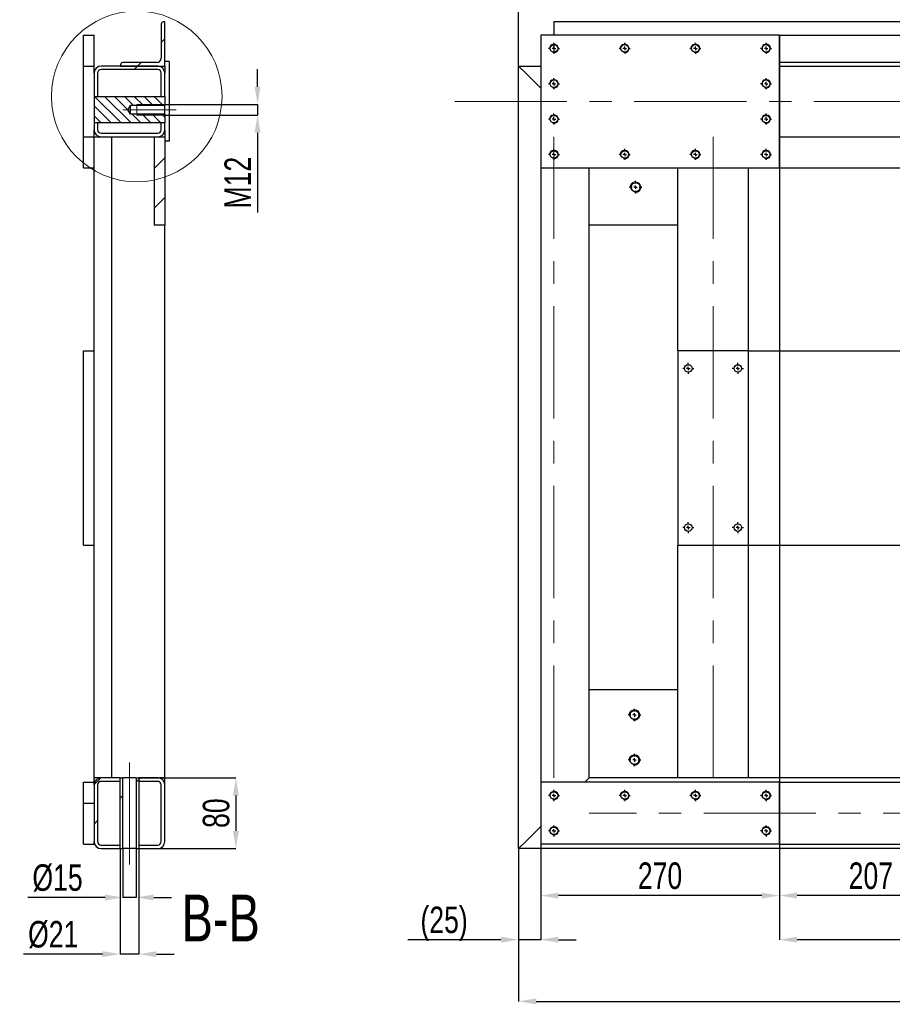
# Model space of a CAD drawing. Header units: millimetres. Extents: x 5 to 589, y 5 to 415.
# Tile 10 of 14: x 301 to 399, y 194 to 306. Entities that reach past the tile are written whole.
import ezdxf

# ---------------------------------------------------------------- set-up
doc = ezdxf.new("R2010")
doc.units = ezdxf.units.MM
doc.header["$PDSIZE"] = -1
doc.linetypes.add('CENTERX2', pattern=[20.32, 12.7, -2.54, 2.54, -2.54])
for name, color, linetype in [('COTES', 1, 'Continuous'), ('NOTES', 6, 'Continuous'), ('TRAIT-FINS', 9, 'Continuous'), ('TRAIT-MIXTES', 3, 'CENTERX2')]:
    doc.layers.add(name, color=color, linetype=linetype)
doc.layers.add('TRAIT-FORT', color=4, linetype='Continuous', lineweight=25)
doc.styles.add('SLDTEXTSTYLE2', font='TXT', dxfattribs={"width": 0.75})
doc.dimstyles.new('SLDDIMSTYLE2', dxfattribs={"dimtxt": 3, "dimasz": 2, "dimexe": 0, "dimexo": 0.0625, "dimgap": 0.75, "dimtad": 1, "dimdec": 0, "dimlfac": 10, "dimrnd": 1e-09, "dimzin": 12, "dimdsep": 46, "dimtxsty": 'SLDTEXTSTYLE2', "dimsah": 1, "dimcen": 0.09, "dimadec": 0, "dimazin": 3, "dimtfac": 1, "dimtdec": 0, "dimtofl": 0, "dimtmove": 0, "dimatfit": 3, "dimfxl": 1, "dimfrac": 2, "dimtolj": 1, "dimtzin": 12, "dimarcsym": 0})
doc.dimstyles.new('SLDDIMSTYLE3', dxfattribs={"dimtxt": 3, "dimasz": 2, "dimexe": 0, "dimexo": 0.0625, "dimgap": 0.75, "dimtad": 1, "dimdec": 0, "dimlfac": 10, "dimrnd": 1e-09, "dimzin": 12, "dimdsep": 46, "dimtxsty": 'SLDTEXTSTYLE2', "dimsah": 1, "dimcen": 0.09, "dimadec": 0, "dimazin": 3, "dimtfac": 1, "dimtdec": 0, "dimtmove": 0, "dimatfit": 0, "dimfxl": 1, "dimfrac": 2, "dimtolj": 1, "dimtzin": 12, "dimarcsym": 0})
pattern_1 = [(45, (0, 0), (-13.4704, 13.4704), []), (45, (4.49, 2e-323), (-13.4704, 13.4704), []), (45, (8.98, 4e-323), (-13.4704, 13.4704), []), (45, (13.47, 6e-323), (-13.4704, 13.4704), [])]

# ---------------------------------------------------------------- blocks, each defined once
blk = doc.blocks.new('_D_84')
at = {"layer": 'COTES', "color": 0, "lineweight": -2, "transparency": 16777216}
for p, q in [((327.55, 298.16), (327.55, 300.16)), ((317.11, 296.16), (327.55, 296.16)), ((327.55, 296.16), (327.55, 294.96)), ((317.11, 294.96), (327.55, 294.96)), ((327.55, 292.96), (327.55, 283.93))]:
    blk.add_line(p, q, dxfattribs=at)
at = {"layer": 'COTES', "color": 0, "transparency": 16777216}
for points in [[(327.21, 298.16), (327.88, 298.16), (327.55, 296.16)], [(327.21, 292.96), (327.88, 292.96), (327.55, 294.96)]]:
    blk.add_solid(points, dxfattribs=at)
at = {"layer": 'Defpoints', "color": 0, "transparency": 16777216}
for p in [(317.05, 296.16), (317.05, 294.96), (327.55, 294.96)]:
    blk.add_point(p, dxfattribs=at)
at = {"layer": 'COTES', "color": 0, "transparency": 16777216, "insert": (323.8, 287.31), "char_height": 3, "attachment_point": 2, "rotation": 90, "style": 'SLDTEXTSTYLE2'}
blk.add_mtext('\\A1;M12', dxfattribs=at)
blk = doc.blocks.new('_D_85')
at = {"layer": 'COTES', "color": 0, "lineweight": -2, "transparency": 16777216}
for p, q in [((314.16, 220), (325.1, 220)), ((325.1, 218), (325.1, 214)), ((314.16, 212), (325.1, 212))]:
    blk.add_line(p, q, dxfattribs=at)
at = {"layer": 'COTES', "color": 0, "transparency": 16777216}
for points in [[(324.76, 218), (325.43, 218), (325.1, 220)], [(324.76, 214), (325.43, 214), (325.1, 212)]]:
    blk.add_solid(points, dxfattribs=at)
at = {"layer": 'Defpoints', "color": 0, "transparency": 16777216}
for p in [(314.1, 220), (314.1, 212), (325.1, 212)]:
    blk.add_point(p, dxfattribs=at)
at = {"layer": 'COTES', "color": 0, "transparency": 16777216, "insert": (321.35, 216), "char_height": 3, "attachment_point": 2, "rotation": 90, "style": 'SLDTEXTSTYLE2'}
blk.add_mtext('\\A1;80', dxfattribs=at)
blk = doc.blocks.new('_D_86')
at = {"layer": 'COTES', "color": 0, "lineweight": -2, "transparency": 16777216}
for p, q in [((312.3, 211.93), (312.3, 206.47)), ((313.8, 211.93), (313.8, 206.47)), ((310.3, 206.47), (301.55, 206.47)), ((313.8, 206.47), (312.3, 206.47)), ((315.8, 206.47), (317.8, 206.47))]:
    blk.add_line(p, q, dxfattribs=at)
at = {"layer": 'COTES', "color": 0, "transparency": 16777216}
for points in [[(310.3, 206.8), (310.3, 206.13), (312.3, 206.47)], [(315.8, 206.8), (315.8, 206.13), (313.8, 206.47)]]:
    blk.add_solid(points, dxfattribs=at)
at = {"layer": 'Defpoints', "color": 0, "transparency": 16777216}
for p in [(312.3, 212), (313.8, 212), (312.3, 206.47)]:
    blk.add_point(p, dxfattribs=at)
at = {"layer": 'COTES', "color": 0, "transparency": 16777216, "insert": (304.92, 210.22), "char_height": 3, "attachment_point": 2, "style": 'SLDTEXTSTYLE2'}
blk.add_mtext('\\A1;%%c15', dxfattribs=at)
blk = doc.blocks.new('_D_87')
at = {"layer": 'COTES', "color": 0, "lineweight": -2, "transparency": 16777216}
for p, q in [((312, 211.93), (312, 200.06)), ((314.1, 211.93), (314.1, 200.06)), ((310, 200.06), (301.05, 200.06)), ((314.1, 200.06), (312, 200.06)), ((316.1, 200.06), (318.1, 200.06))]:
    blk.add_line(p, q, dxfattribs=at)
at = {"layer": 'COTES', "color": 0, "transparency": 16777216}
for points in [[(310, 200.39), (310, 199.72), (312, 200.06)], [(316.1, 200.39), (316.1, 199.72), (314.1, 200.06)]]:
    blk.add_solid(points, dxfattribs=at)
at = {"layer": 'Defpoints', "color": 0, "transparency": 16777216}
for p in [(312, 212), (314.1, 212), (312, 200.06)]:
    blk.add_point(p, dxfattribs=at)
at = {"layer": 'COTES', "color": 0, "transparency": 16777216, "insert": (304.43, 203.81), "char_height": 3, "attachment_point": 2, "style": 'SLDTEXTSTYLE2'}
blk.add_mtext('\\A1;%%c21', dxfattribs=at)
blk = doc.blocks.new('_D_88')
at = {"layer": 'COTES', "color": 0, "lineweight": -2, "transparency": 16777216}
for p, q in [((386.64, 304), (565.76, 304)), ((565.76, 291), (565.76, 302)), ((386.64, 289), (565.76, 289))]:
    blk.add_line(p, q, dxfattribs=at)
at = {"layer": 'COTES', "color": 0, "transparency": 16777216}
for points in [[(565.42, 302), (566.09, 302), (565.76, 304)], [(565.42, 291), (566.09, 291), (565.76, 289)]]:
    blk.add_solid(points, dxfattribs=at)
at = {"layer": 'Defpoints', "color": 0, "transparency": 16777216}
for p in [(386.58, 304), (565.76, 304), (386.58, 289)]:
    blk.add_point(p, dxfattribs=at)
at = {"layer": 'COTES', "color": 0, "transparency": 16777216, "insert": (562.01, 296.5), "char_height": 3, "attachment_point": 2, "rotation": 90, "style": 'SLDTEXTSTYLE2'}
blk.add_mtext('\\A1;=150=', dxfattribs=at)
blk = doc.blocks.new('_D_89')
at = {"layer": 'COTES', "color": 0, "lineweight": -2, "transparency": 16777216}
for p, q in [((386.64, 219.5), (565.76, 219.5)), ((565.76, 214.5), (565.76, 217.5)), ((386.64, 212.5), (565.76, 212.5))]:
    blk.add_line(p, q, dxfattribs=at)
at = {"layer": 'COTES', "color": 0, "transparency": 16777216}
for points in [[(565.42, 217.5), (566.09, 217.5), (565.76, 219.5)], [(565.42, 214.5), (566.09, 214.5), (565.76, 212.5)]]:
    blk.add_solid(points, dxfattribs=at)
at = {"layer": 'Defpoints', "color": 0, "transparency": 16777216}
for p in [(386.58, 219.5), (565.76, 219.5), (386.58, 212.5)]:
    blk.add_point(p, dxfattribs=at)
at = {"layer": 'COTES', "color": 0, "transparency": 16777216, "insert": (562.01, 216), "char_height": 3, "attachment_point": 2, "rotation": 90, "style": 'SLDTEXTSTYLE2'}
blk.add_mtext('\\A1;=  70  =', dxfattribs=at)
blk = doc.blocks.new('_D_90')
at = {"layer": 'COTES', "color": 0, "lineweight": -2, "transparency": 16777216}
for p, q in [((383.14, 268.3), (565.76, 268.3)), ((565.76, 248.3), (565.76, 266.3)), ((383.14, 246.3), (565.76, 246.3))]:
    blk.add_line(p, q, dxfattribs=at)
at = {"layer": 'COTES', "color": 0, "transparency": 16777216}
for points in [[(565.42, 266.3), (566.09, 266.3), (565.76, 268.3)], [(565.42, 248.3), (566.09, 248.3), (565.76, 246.3)]]:
    blk.add_solid(points, dxfattribs=at)
at = {"layer": 'Defpoints', "color": 0, "transparency": 16777216}
for p in [(383.08, 268.3), (565.76, 268.3), (383.08, 246.3)]:
    blk.add_point(p, dxfattribs=at)
at = {"layer": 'COTES', "color": 0, "transparency": 16777216, "insert": (562.01, 257.3), "char_height": 3, "attachment_point": 2, "rotation": 90, "style": 'SLDTEXTSTYLE2'}
blk.add_mtext('\\A1;220', dxfattribs=at)
blk = doc.blocks.new('_D_91')
at = {"layer": 'COTES', "color": 0, "lineweight": -2, "transparency": 16777216}
for p, q in [((386.64, 289), (565.76, 289)), ((565.76, 270.3), (565.76, 287)), ((383.14, 268.3), (565.76, 268.3))]:
    blk.add_line(p, q, dxfattribs=at)
at = {"layer": 'COTES', "color": 0, "transparency": 16777216}
for points in [[(565.42, 287), (566.09, 287), (565.76, 289)], [(565.42, 270.3), (566.09, 270.3), (565.76, 268.3)]]:
    blk.add_solid(points, dxfattribs=at)
at = {"layer": 'Defpoints', "color": 0, "transparency": 16777216}
for p in [(386.58, 289), (565.76, 289), (383.08, 268.3)]:
    blk.add_point(p, dxfattribs=at)
at = {"layer": 'COTES', "color": 0, "transparency": 16777216, "insert": (562.01, 278.65), "char_height": 3, "attachment_point": 2, "rotation": 90, "style": 'SLDTEXTSTYLE2'}
blk.add_mtext('\\A1;207', dxfattribs=at)
blk = doc.blocks.new('_D_92')
at = {"layer": 'COTES', "color": 0, "lineweight": -2, "transparency": 16777216}
for p, q in [((359.58, 303.93), (359.58, 206.68)), ((386.58, 303.93), (386.58, 206.68)), ((384.58, 206.68), (361.58, 206.68))]:
    blk.add_line(p, q, dxfattribs=at)
at = {"layer": 'COTES', "color": 0, "transparency": 16777216}
for points in [[(361.58, 207.01), (361.58, 206.35), (359.58, 206.68)], [(384.58, 207.01), (384.58, 206.35), (386.58, 206.68)]]:
    blk.add_solid(points, dxfattribs=at)
at = {"layer": 'Defpoints', "color": 0, "transparency": 16777216}
for p in [(359.58, 304), (386.58, 304), (359.58, 206.68)]:
    blk.add_point(p, dxfattribs=at)
at = {"layer": 'COTES', "color": 0, "transparency": 16777216, "insert": (373.08, 210.43), "char_height": 3, "attachment_point": 2, "style": 'SLDTEXTSTYLE2'}
blk.add_mtext('\\A1;270', dxfattribs=at)
blk = doc.blocks.new('_D_101')
at = {"layer": 'COTES', "color": 0, "lineweight": -2, "transparency": 16777216}
for p, q in [((386.58, 212.43), (386.58, 201.69)), ((553.08, 211.93), (553.08, 201.69)), ((551.08, 201.69), (388.58, 201.69))]:
    blk.add_line(p, q, dxfattribs=at)
at = {"layer": 'COTES', "color": 0, "transparency": 16777216}
for points in [[(388.58, 202.03), (388.58, 201.36), (386.58, 201.69)], [(551.08, 202.03), (551.08, 201.36), (553.08, 201.69)]]:
    blk.add_solid(points, dxfattribs=at)
at = {"layer": 'Defpoints', "color": 0, "transparency": 16777216}
for p in [(386.58, 212.5), (553.08, 212), (386.58, 201.69)]:
    blk.add_point(p, dxfattribs=at)
at = {"layer": 'COTES', "color": 0, "transparency": 16777216, "insert": (469.83, 205.44), "char_height": 3, "attachment_point": 2, "style": 'SLDTEXTSTYLE2'}
blk.add_mtext('\\A1;1665', dxfattribs=at)
blk = doc.blocks.new('_D_103')
at = {"layer": 'COTES', "color": 0, "lineweight": -2, "transparency": 16777216}
for p, q in [((357.08, 211.93), (357.08, 201.69)), ((359.58, 212.43), (359.58, 201.69)), ((355.08, 201.69), (344.53, 201.69)), ((359.58, 201.69), (357.08, 201.69)), ((361.58, 201.69), (363.58, 201.69))]:
    blk.add_line(p, q, dxfattribs=at)
at = {"layer": 'COTES', "color": 0, "transparency": 16777216}
for points in [[(355.08, 202.03), (355.08, 201.36), (357.08, 201.69)], [(361.58, 202.03), (361.58, 201.36), (359.58, 201.69)]]:
    blk.add_solid(points, dxfattribs=at)
at = {"layer": 'Defpoints', "color": 0, "transparency": 16777216}
for p in [(357.08, 212), (359.58, 212.5), (357.08, 201.69)]:
    blk.add_point(p, dxfattribs=at)
at = {"layer": 'COTES', "color": 0, "transparency": 16777216, "insert": (348.65, 205.44), "char_height": 3, "attachment_point": 2, "style": 'SLDTEXTSTYLE2'}
blk.add_mtext('\\A1;(25)', dxfattribs=at)
blk = doc.blocks.new('_D_106')
at = {"layer": 'COTES', "color": 0, "lineweight": -2, "transparency": 16777216}
for p, q in [((357.08, 211.93), (357.08, 194.72)), ((534.08, 212.43), (534.08, 194.72)), ((359.08, 194.72), (532.08, 194.72))]:
    blk.add_line(p, q, dxfattribs=at)
at = {"layer": 'COTES', "color": 0, "transparency": 16777216}
for points in [[(359.08, 195.05), (359.08, 194.38), (357.08, 194.72)], [(532.08, 195.05), (532.08, 194.38), (534.08, 194.72)]]:
    blk.add_solid(points, dxfattribs=at)
at = {"layer": 'Defpoints', "color": 0, "transparency": 16777216}
for p in [(357.08, 212), (534.08, 212.5), (534.08, 194.72)]:
    blk.add_point(p, dxfattribs=at)
at = {"layer": 'COTES', "color": 0, "transparency": 16777216, "insert": (445.58, 198.47), "char_height": 3, "attachment_point": 2, "style": 'SLDTEXTSTYLE2'}
blk.add_mtext('\\A1;(1770)', dxfattribs=at)
blk = doc.blocks.new('_D_107')
at = {"layer": 'COTES', "color": 0, "lineweight": -2, "transparency": 16777216}
for p, q in [((357.08, 300.56), (357.08, 319.88)), ((359.08, 319.88), (536.08, 319.88)), ((538.08, 304.06), (538.08, 319.88))]:
    blk.add_line(p, q, dxfattribs=at)
at = {"layer": 'COTES', "color": 0, "transparency": 16777216}
for points in [[(359.08, 320.22), (359.08, 319.55), (357.08, 319.88)], [(536.08, 320.22), (536.08, 319.55), (538.08, 319.88)]]:
    blk.add_solid(points, dxfattribs=at)
at = {"layer": 'Defpoints', "color": 0, "transparency": 16777216}
for p in [(538.08, 319.88), (538.08, 304), (357.08, 300.5)]:
    blk.add_point(p, dxfattribs=at)
at = {"layer": 'COTES', "color": 0, "transparency": 16777216, "insert": (447.58, 323.63), "char_height": 3, "attachment_point": 2, "style": 'SLDTEXTSTYLE2'}
blk.add_mtext('\\A1;(1810)', dxfattribs=at)
blk = doc.blocks.new('_D_108')
at = {"layer": 'COTES', "color": 0, "lineweight": -2, "transparency": 16777216}
for p, q in [((386.58, 212.43), (386.58, 206.68)), ((407.28, 212.43), (407.28, 206.68)), ((405.28, 206.68), (388.58, 206.68))]:
    blk.add_line(p, q, dxfattribs=at)
at = {"layer": 'COTES', "color": 0, "transparency": 16777216}
for points in [[(388.58, 207.01), (388.58, 206.35), (386.58, 206.68)], [(405.28, 207.01), (405.28, 206.35), (407.28, 206.68)]]:
    blk.add_solid(points, dxfattribs=at)
at = {"layer": 'Defpoints', "color": 0, "transparency": 16777216}
for p in [(386.58, 212.5), (407.28, 212.5), (386.58, 206.68)]:
    blk.add_point(p, dxfattribs=at)
at = {"layer": 'COTES', "color": 0, "transparency": 16777216, "insert": (396.93, 210.43), "char_height": 3, "attachment_point": 2, "style": 'SLDTEXTSTYLE2'}
blk.add_mtext('\\A1;207', dxfattribs=at)
blk = doc.blocks.new('SW_CENTERMARKSYMBOL_58')
at = {"layer": 'TRAIT-MIXTES', "color": 0}
for p, q in [((-0.4, 0), (-0.71, 0)), ((0, 0), (-0.2, 0)), ((0, 0.4), (0, 0.71)), ((0, 0), (0, 0.2)), ((0, 0), (0, -0.2)), ((0, 0), (0.2, 0)), ((0.4, 0), (0.71, 0)), ((0, -0.4), (0, -0.71))]:
    blk.add_line(p, q, dxfattribs=at)
blk = doc.blocks.new('SW_CENTERMARKSYMBOL_59')
at = {"layer": 'TRAIT-MIXTES', "color": 0}
for p, q in [((-0.4, 0), (-0.71, 0)), ((0, 0), (-0.2, 0)), ((0, 0.4), (0, 0.71)), ((0, 0), (0, 0.2)), ((0, 0), (0, -0.2)), ((0, 0), (0.2, 0)), ((0.4, 0), (0.71, 0)), ((0, -0.4), (0, -0.71))]:
    blk.add_line(p, q, dxfattribs=at)
blk = doc.blocks.new('SW_CENTERMARKSYMBOL_65')
at = {"layer": 'TRAIT-MIXTES', "color": 0}
for p, q in [((-0.4, 0), (-0.625, 0)), ((0, 0), (-0.2, 0)), ((0, 0.4), (0, 0.625)), ((0, 0), (0, 0.2)), ((0, 0), (0, -0.2)), ((0, 0), (0.2, 0)), ((0.4, 0), (0.625, 0)), ((0, -0.4), (0, -0.625))]:
    blk.add_line(p, q, dxfattribs=at)
blk = doc.blocks.new('SW_CENTERMARKSYMBOL_66')
at = {"layer": 'TRAIT-MIXTES', "color": 0}
for p, q in [((-0.4, 0), (-0.625, 0)), ((0, 0), (-0.2, 0)), ((0, 0.4), (0, 0.625)), ((0, 0), (0, 0.2)), ((0, 0), (0, -0.2)), ((0, 0), (0.2, 0)), ((0.4, 0), (0.625, 0)), ((0, -0.4), (0, -0.625))]:
    blk.add_line(p, q, dxfattribs=at)
blk = doc.blocks.new('SW_CENTERMARKSYMBOL_67')
at = {"layer": 'TRAIT-MIXTES', "color": 0}
for p, q in [((-0.4, 0), (-0.625, 0)), ((0, 0), (-0.2, 0)), ((0, 0.4), (0, 0.625)), ((0, 0), (0, 0.2)), ((0, 0), (0, -0.2)), ((0, 0), (0.2, 0)), ((0.4, 0), (0.625, 0)), ((0, -0.4), (0, -0.625))]:
    blk.add_line(p, q, dxfattribs=at)
blk = doc.blocks.new('SW_CENTERMARKSYMBOL_68')
at = {"layer": 'TRAIT-MIXTES', "color": 0}
for p, q in [((-0.4, 0), (-0.625, 0)), ((0, 0), (-0.2, 0)), ((0, 0.4), (0, 0.625)), ((0, 0), (0, 0.2)), ((0, 0), (0, -0.2)), ((0, 0), (0.2, 0)), ((0.4, 0), (0.625, 0)), ((0, -0.4), (0, -0.625))]:
    blk.add_line(p, q, dxfattribs=at)
blk = doc.blocks.new('SW_CENTERMARKSYMBOL_75')
at = {"layer": 'TRAIT-MIXTES', "color": 0}
for p, q in [((-0.4, 0), (-0.625, 0)), ((0, 0), (-0.2, 0)), ((0, 0.4), (0, 0.625)), ((0, 0), (0, 0.2)), ((0, 0), (0, -0.2)), ((0, 0), (0.2, 0)), ((0.4, 0), (0.625, 0)), ((0, -0.4), (0, -0.625))]:
    blk.add_line(p, q, dxfattribs=at)
blk = doc.blocks.new('SW_CENTERMARKSYMBOL_76')
at = {"layer": 'TRAIT-MIXTES', "color": 0}
for p, q in [((-0.4, 0), (-0.625, 0)), ((0, 0), (-0.2, 0)), ((0, 0.4), (0, 0.625)), ((0, 0), (0, 0.2)), ((0, 0), (0, -0.2)), ((0, 0), (0.2, 0)), ((0.4, 0), (0.625, 0)), ((0, -0.4), (0, -0.625))]:
    blk.add_line(p, q, dxfattribs=at)
blk = doc.blocks.new('SW_CENTERMARKSYMBOL_77')
at = {"layer": 'TRAIT-MIXTES', "color": 0}
for p, q in [((-0.4, 0), (-0.625, 0)), ((0, 0), (-0.2, 0)), ((0, 0.4), (0, 0.625)), ((0, 0), (0, 0.2)), ((0, 0), (0, -0.2)), ((0, 0), (0.2, 0)), ((0.4, 0), (0.625, 0)), ((0, -0.4), (0, -0.625))]:
    blk.add_line(p, q, dxfattribs=at)
blk = doc.blocks.new('SW_CENTERMARKSYMBOL_78')
at = {"layer": 'TRAIT-MIXTES', "color": 0}
for p, q in [((-0.4, 0), (-0.625, 0)), ((0, 0), (-0.2, 0)), ((0, 0.4), (0, 0.625)), ((0, 0), (0, 0.2)), ((0, 0), (0, -0.2)), ((0, 0), (0.2, 0)), ((0.4, 0), (0.625, 0)), ((0, -0.4), (0, -0.625))]:
    blk.add_line(p, q, dxfattribs=at)
blk = doc.blocks.new('SW_CENTERMARKSYMBOL_79')
at = {"layer": 'TRAIT-MIXTES', "color": 0}
for p, q in [((-0.4, 0), (-0.625, 0)), ((0, 0), (-0.2, 0)), ((0, 0.4), (0, 0.625)), ((0, 0), (0, 0.2)), ((0, 0), (0, -0.2)), ((0, 0), (0.2, 0)), ((0.4, 0), (0.625, 0)), ((0, -0.4), (0, -0.625))]:
    blk.add_line(p, q, dxfattribs=at)
blk = doc.blocks.new('SW_CENTERMARKSYMBOL_80')
at = {"layer": 'TRAIT-MIXTES', "color": 0}
for p, q in [((-0.4, 0), (-0.625, 0)), ((0, 0), (-0.2, 0)), ((0, 0.4), (0, 0.625)), ((0, 0), (0, 0.2)), ((0, 0), (0, -0.2)), ((0, 0), (0.2, 0)), ((0.4, 0), (0.625, 0)), ((0, -0.4), (0, -0.625))]:
    blk.add_line(p, q, dxfattribs=at)
blk = doc.blocks.new('SW_CENTERMARKSYMBOL_83')
at = {"layer": 'TRAIT-MIXTES', "color": 0}
for p, q in [((-0.4, 0), (-0.625, 0)), ((0, 0), (-0.2, 0)), ((0, 0.4), (0, 0.625)), ((0, 0), (0, 0.2)), ((0, 0), (0, -0.2)), ((0, 0), (0.2, 0)), ((0.4, 0), (0.625, 0)), ((0, -0.4), (0, -0.625))]:
    blk.add_line(p, q, dxfattribs=at)
blk = doc.blocks.new('SW_CENTERMARKSYMBOL_84')
at = {"layer": 'TRAIT-MIXTES', "color": 0}
for p, q in [((-0.4, 0), (-0.625, 0)), ((0, 0), (-0.2, 0)), ((0, 0.4), (0, 0.625)), ((0, 0), (0, 0.2)), ((0, 0), (0, -0.2)), ((0, 0), (0.2, 0)), ((0.4, 0), (0.625, 0)), ((0, -0.4), (0, -0.625))]:
    blk.add_line(p, q, dxfattribs=at)
blk = doc.blocks.new('SW_CENTERMARKSYMBOL_85')
at = {"layer": 'TRAIT-MIXTES', "color": 0}
for p, q in [((-0.4, 0), (-0.625, 0)), ((0, 0), (-0.2, 0)), ((0, 0.4), (0, 0.625)), ((0, 0), (0, 0.2)), ((0, 0), (0, -0.2)), ((0, 0), (0.2, 0)), ((0.4, 0), (0.625, 0)), ((0, -0.4), (0, -0.625))]:
    blk.add_line(p, q, dxfattribs=at)
blk = doc.blocks.new('SW_CENTERMARKSYMBOL_86')
at = {"layer": 'TRAIT-MIXTES', "color": 0}
for p, q in [((-0.4, 0), (-0.625, 0)), ((0, 0), (-0.2, 0)), ((0, 0.4), (0, 0.625)), ((0, 0), (0, 0.2)), ((0, 0), (0, -0.2)), ((0, 0), (0.2, 0)), ((0.4, 0), (0.625, 0)), ((0, -0.4), (0, -0.625))]:
    blk.add_line(p, q, dxfattribs=at)
blk = doc.blocks.new('SW_CENTERMARKSYMBOL_87')
at = {"layer": 'TRAIT-MIXTES', "color": 0}
for p, q in [((-0.4, 0), (-0.625, 0)), ((0, 0), (-0.2, 0)), ((0, 0.4), (0, 0.625)), ((0, 0), (0, 0.2)), ((0, 0), (0, -0.2)), ((0, 0), (0.2, 0)), ((0.4, 0), (0.625, 0)), ((0, -0.4), (0, -0.625))]:
    blk.add_line(p, q, dxfattribs=at)
blk = doc.blocks.new('SW_CENTERMARKSYMBOL_88')
at = {"layer": 'TRAIT-MIXTES', "color": 0}
for p, q in [((-0.4, 0), (-0.625, 0)), ((0, 0), (-0.2, 0)), ((0, 0.4), (0, 0.625)), ((0, 0), (0, 0.2)), ((0, 0), (0, -0.2)), ((0, 0), (0.2, 0)), ((0.4, 0), (0.625, 0)), ((0, -0.4), (0, -0.625))]:
    blk.add_line(p, q, dxfattribs=at)
blk = doc.blocks.new('SW_CENTERMARKSYMBOL_89')
at = {"layer": 'TRAIT-MIXTES', "color": 0}
for p, q in [((-0.4, 0), (-0.625, 0)), ((0, 0), (-0.2, 0)), ((0, 0.4), (0, 0.625)), ((0, 0), (0, 0.2)), ((0, 0), (0, -0.2)), ((0, 0), (0.2, 0)), ((0.4, 0), (0.625, 0)), ((0, -0.4), (0, -0.625))]:
    blk.add_line(p, q, dxfattribs=at)
blk = doc.blocks.new('SW_CENTERMARKSYMBOL_90')
at = {"layer": 'TRAIT-MIXTES', "color": 0}
for p, q in [((-0.4, 0), (-0.625, 0)), ((0, 0), (-0.2, 0)), ((0, 0.4), (0, 0.625)), ((0, 0), (0, 0.2)), ((0, 0), (0, -0.2)), ((0, 0), (0.2, 0)), ((0.4, 0), (0.625, 0)), ((0, -0.4), (0, -0.625))]:
    blk.add_line(p, q, dxfattribs=at)
blk = doc.blocks.new('SW_CENTERMARKSYMBOL_91')
at = {"layer": 'TRAIT-MIXTES', "color": 0}
for p, q in [((-0.4, 0), (-0.625, 0)), ((0, 0), (-0.2, 0)), ((0, 0.4), (0, 0.625)), ((0, 0), (0, 0.2)), ((0, 0), (0, -0.2)), ((0, 0), (0.2, 0)), ((0.4, 0), (0.625, 0)), ((0, -0.4), (0, -0.625))]:
    blk.add_line(p, q, dxfattribs=at)
blk = doc.blocks.new('SW_CENTERMARKSYMBOL_92')
at = {"layer": 'TRAIT-MIXTES', "color": 0}
for p, q in [((-0.4, 0), (-0.625, 0)), ((0, 0), (-0.2, 0)), ((0, 0.4), (0, 0.625)), ((0, 0), (0, 0.2)), ((0, 0), (0, -0.2)), ((0, 0), (0.2, 0)), ((0.4, 0), (0.625, 0)), ((0, -0.4), (0, -0.625))]:
    blk.add_line(p, q, dxfattribs=at)
blk = doc.blocks.new('SW_CENTERMARKSYMBOL_93')
at = {"layer": 'TRAIT-MIXTES', "color": 0}
for p, q in [((-0.4, 0), (-0.625, 0)), ((0, 0), (-0.2, 0)), ((0, 0.4), (0, 0.625)), ((0, 0), (0, 0.2)), ((0, 0), (0, -0.2)), ((0, 0), (0.2, 0)), ((0.4, 0), (0.625, 0)), ((0, -0.4), (0, -0.625))]:
    blk.add_line(p, q, dxfattribs=at)
blk = doc.blocks.new('SW_CENTERMARKSYMBOL_94')
at = {"layer": 'TRAIT-MIXTES', "color": 0}
for p, q in [((-0.4, 0), (-0.625, 0)), ((0, 0), (-0.2, 0)), ((0, 0.4), (0, 0.625)), ((0, 0), (0, 0.2)), ((0, 0), (0, -0.2)), ((0, 0), (0.2, 0)), ((0.4, 0), (0.625, 0)), ((0, -0.4), (0, -0.625))]:
    blk.add_line(p, q, dxfattribs=at)
blk = doc.blocks.new('SW_CENTERMARKSYMBOL_97')
at = {"layer": 'TRAIT-MIXTES', "color": 0}
for p, q in [((-0.4, 0), (-0.71, 0)), ((0, 0), (-0.2, 0)), ((0, 0.4), (0, 0.71)), ((0, 0), (0, 0.2)), ((0, 0), (0, -0.2)), ((0, 0), (0.2, 0)), ((0.4, 0), (0.71, 0)), ((0, -0.4), (0, -0.71))]:
    blk.add_line(p, q, dxfattribs=at)

msp = doc.modelspace()

# ---------------------------------------------------------------- hatches: boundary and pattern name
at = {"layer": 'TRAIT-FINS'}
h = msp.add_hatch(dxfattribs=at)
h.set_pattern_fill('DIN 201 ACIER ET FONTE', color=256, style=0, pattern_type=2)
h.set_pattern_definition(pattern_1)
edge = h.paths.add_edge_path(flags=0)
edge.add_arc((312.3, 300.65), 0.25, 90, 180)
edge.add_line((312.05, 300.65), (312.05, 300.5))
edge.add_line((312.05, 300.5), (317.05, 300.5))
edge.add_line((317.05, 300.5), (317.05, 305.5))
edge.add_line((317.05, 305.5), (316.9, 305.5))
edge.add_arc((316.9, 305.25), 0.25, 90, 180)
edge.add_line((316.65, 305.25), (316.65, 301.4))
edge.add_arc((316.15, 301.4), 0.5, 270, 360, ccw=False)
edge.add_line((316.15, 300.9), (312.3, 300.9))
h = msp.add_hatch(dxfattribs=at)
h.set_pattern_fill('DIN 201 ACIER ET FONTE', color=256, style=0, pattern_type=2)
h.set_pattern_definition(pattern_1)
edge = h.paths.add_edge_path(flags=0)
edge.add_arc((309.85, 299.7), 0.4, 90, 180, ccw=False)
edge.add_line((309.85, 300.1), (316.25, 300.1))
edge.add_arc((316.25, 299.7), 0.4, 0, 90, ccw=False)
edge.add_line((316.65, 299.7), (316.65, 297.06))
edge.add_line((316.65, 297.06), (317.05, 297.06))
edge.add_line((317.05, 297.06), (317.05, 299.7))
edge.add_arc((316.25, 299.7), 0.8, 0, 90)
edge.add_line((316.25, 300.5), (309.85, 300.5))
edge.add_arc((309.85, 299.7), 0.8, 90, 180)
edge.add_line((309.05, 299.7), (309.05, 297.06))
edge.add_line((309.05, 297.06), (309.45, 297.06))
edge.add_line((309.45, 297.06), (309.45, 299.7))
h = msp.add_hatch(dxfattribs=at)
h.set_pattern_fill('ANSI31', color=256, scale=0.25, angle=90, style=0)
h.paths.add_polyline_path([(309.05, 294.06), (317.05, 294.06), (317.05, 295.05), (313.17, 295.05), (312.87, 295.56), (313.17, 296.07), (317.05, 296.07), (317.05, 297.06), (309.05, 297.06)], flags=0)
h = msp.add_hatch(dxfattribs=at)
h.set_pattern_fill('DIN 201 ACIER ET FONTE', color=256, style=0, pattern_type=2)
h.set_pattern_definition(pattern_1)
edge = h.paths.add_edge_path(flags=0)
edge.add_line((309.85, 292.5), (316.25, 292.5))
edge.add_arc((316.25, 293.3), 0.8, 270, 360)
edge.add_line((317.05, 293.3), (317.05, 294.06))
edge.add_line((317.05, 294.06), (316.65, 294.06))
edge.add_line((316.65, 294.06), (316.65, 293.3))
edge.add_arc((316.25, 293.3), 0.4, 270, 360, ccw=False)
edge.add_line((316.25, 292.9), (309.85, 292.9))
edge.add_arc((309.85, 293.3), 0.4, 180, 270, ccw=False)
edge.add_line((309.45, 293.3), (309.45, 294.06))
edge.add_line((309.45, 294.06), (309.05, 294.06))
edge.add_line((309.05, 294.06), (309.05, 293.3))
edge.add_arc((309.85, 293.3), 0.8, 180, 270)
h = msp.add_hatch(dxfattribs=at)
h.set_pattern_fill('DIN 201 ACIER ET FONTE', color=256, style=0, pattern_type=2)
h.set_pattern_definition(pattern_1)
h.paths.add_polyline_path([(317.05, 292.5), (315.85, 292.5), (315.85, 282.5), (317.05, 282.5)], flags=0)
h = msp.add_hatch(dxfattribs=at)
h.set_pattern_fill('DIN 201 ACIER ET FONTE', color=256, style=0, pattern_type=2)
h.set_pattern_definition(pattern_1)
edge = h.paths.add_edge_path(flags=0)
edge.add_line((309.05, 219.2), (309.05, 212.8))
edge.add_arc((309.85, 212.8), 0.8, 180, 270)
edge.add_line((309.85, 212), (312, 212))
edge.add_line((312, 212), (312, 212.4))
edge.add_line((312, 212.4), (309.85, 212.4))
edge.add_arc((309.85, 212.8), 0.4, 180, 270, ccw=False)
edge.add_line((309.45, 212.8), (309.45, 219.2))
edge.add_arc((309.85, 219.2), 0.4, 90, 180, ccw=False)
edge.add_line((309.85, 219.6), (312, 219.6))
edge.add_line((312, 219.6), (312, 220))
edge.add_line((312, 220), (309.85, 220))
edge.add_arc((309.85, 219.2), 0.8, 90, 180)
h = msp.add_hatch(dxfattribs=at)
h.set_pattern_fill('DIN 201 ACIER ET FONTE', color=256, style=0, pattern_type=2)
h.set_pattern_definition(pattern_1)
h.paths.add_polyline_path([(312, 220), (312, 212), (312.3, 212), (312.3, 220)], flags=0)
h = msp.add_hatch(dxfattribs=at)
h.set_pattern_fill('DIN 201 ACIER ET FONTE', color=256, style=0, pattern_type=2)
h.set_pattern_definition(pattern_1)
h.paths.add_polyline_path([(314.1, 212), (314.1, 220), (313.8, 220), (313.8, 212)], flags=0)
h = msp.add_hatch(dxfattribs=at)
h.set_pattern_fill('DIN 201 ACIER ET FONTE', color=256, style=0, pattern_type=2)
h.set_pattern_definition(pattern_1)
edge = h.paths.add_edge_path(flags=0)
edge.add_arc((316.25, 219.2), 0.4, 0, 90, ccw=False)
edge.add_line((316.65, 219.2), (316.65, 212.8))
edge.add_arc((316.25, 212.8), 0.4, 270, 360, ccw=False)
edge.add_line((316.25, 212.4), (314.1, 212.4))
edge.add_line((314.1, 212.4), (314.1, 212))
edge.add_line((314.1, 212), (316.25, 212))
edge.add_arc((316.25, 212.8), 0.8, 270, 360)
edge.add_line((317.05, 212.8), (317.05, 219.2))
edge.add_arc((316.25, 219.2), 0.8, 0, 90)
edge.add_line((316.25, 220), (314.1, 220))
edge.add_line((314.1, 220), (314.1, 219.6))
edge.add_line((314.1, 219.6), (316.25, 219.6))

# ---------------------------------------------------------------- linework, layer by layer
at = {"lineweight": 18}
msp.add_circle((313.88, 297.06), 9.65, dxfattribs=at)
at = {"layer": 'TRAIT-FINS', "lineweight": 18}
for p, q in [((317.05, 296.16), (313.88, 296.16)), ((313.88, 294.96), (313.88, 296.16)), ((317.05, 294.96), (317.05, 296.16)), ((317.05, 294.96), (313.88, 294.96))]:
    msp.add_line(p, q, dxfattribs=at)
for centre, radius in [((361.08, 302.5), 0.5), ((369.08, 302.5), 0.5), ((377.08, 302.5), 0.5), ((385.08, 302.5), 0.5), ((361.08, 298.5), 0.5), ((385.08, 298.5), 0.5), ((361.08, 294.5), 0.5), ((385.08, 294.5), 0.5), ((361.08, 290.5), 0.5), ((369.08, 290.5), 0.5), ((377.08, 290.5), 0.5), ((385.08, 290.5), 0.5), ((370.31, 286.8), 0.6), ((370.19, 227.11), 0.6), ((370.19, 222.02), 0.6), ((361.08, 218), 0.5), ((369.08, 218), 0.5), ((377.08, 218), 0.5), ((385.08, 218), 0.5), ((361.08, 214), 0.5), ((385.08, 214), 0.5)]:
    msp.add_arc(centre, radius, 255, 195, dxfattribs=at)
at = {"layer": 'TRAIT-FORT', "lineweight": 25}
for p, q in [((316.65, 305.25), (316.65, 301.4)), ((317.05, 305.5), (316.9, 305.5)), ((317.05, 300.5), (317.05, 305.5)), ((546.08, 305.5), (361.08, 305.5)), ((361.08, 305.5), (361.08, 305.25)), ((361.08, 305.25), (361.08, 304)), ((307.85, 300.5), (307.85, 304)), ((307.85, 304), (309.05, 304)), ((309.05, 300.5), (309.05, 304)), ((359.58, 304), (359.58, 289)), ((386.58, 304), (359.58, 304)), ((361.08, 302.92), (361.08, 302.07)), ((386.58, 289), (386.58, 304)), ((316.15, 300.9), (312.3, 300.9)), ((317.55, 301), (317.05, 301)), ((317.55, 301), (317.55, 292)), ((450.58, 300.9), (386.58, 300.9)), ((307.85, 292.5), (307.85, 300.5)), ((307.85, 300.5), (309.05, 300.5)), ((309.05, 299.7), (309.05, 300.5)), ((309.05, 299.7), (309.05, 297.06)), ((309.45, 299.7), (309.45, 297.06)), ((316.25, 300.5), (309.85, 300.5)), ((316.25, 300.1), (309.85, 300.1)), ((312.05, 300.65), (312.05, 300.5)), ((312.05, 300.5), (317.05, 300.5)), ((316.65, 297.06), (316.65, 299.7)), ((317.05, 300.5), (317.05, 299.7)), ((317.05, 297.06), (317.05, 299.7)), ((357.08, 212), (357.08, 300.5)), ((357.08, 300.5), (357.88, 299.7)), ((357.88, 299.7), (357.08, 300.5)), ((357.08, 300.5), (359.58, 300.5)), ((357.88, 299.7), (359.58, 298)), ((386.58, 300.5), (407.28, 300.5)), ((309.05, 297.06), (309.05, 294.06)), ((309.05, 297.06), (317.05, 297.06)), ((309.05, 297.06), (309.45, 297.06)), ((316.65, 297.06), (317.05, 297.06)), ((317.05, 297.06), (317.05, 296.07)), ((312.87, 295.56), (313.17, 296.07)), ((313.17, 295.05), (312.87, 295.56)), ((313.17, 296.07), (317.05, 296.07)), ((313.17, 295.05), (313.17, 296.07)), ((317.05, 295.05), (317.05, 296.07)), ((317.05, 294.06), (309.05, 294.06)), ((309.45, 294.06), (309.05, 294.06)), ((309.05, 294.06), (309.05, 293.3)), ((309.45, 294.06), (309.45, 293.3)), ((317.05, 295.05), (313.17, 295.05)), ((317.05, 294.06), (316.65, 294.06)), ((316.65, 293.3), (316.65, 294.06)), ((317.05, 295.05), (317.05, 294.06)), ((317.05, 293.3), (317.05, 294.06)), ((309.05, 292.5), (309.05, 293.3)), ((309.85, 292.9), (316.25, 292.9)), ((317.05, 293.3), (317.05, 292.5)), ((307.85, 289), (307.85, 292.5)), ((307.85, 292.5), (309.05, 292.5)), ((309.05, 292.5), (309.85, 292.5)), ((309.05, 289), (309.05, 292.5)), ((309.85, 292.5), (316.25, 292.5)), ((311.05, 220), (311.05, 292.5)), ((315.85, 292.5), (315.85, 282.5)), ((315.85, 292.5), (317.05, 292.5)), ((317.05, 292.5), (317.05, 282.5)), ((317.55, 292), (317.05, 292)), ((386.58, 292.5), (407.28, 292.5)), ((307.85, 289), (309.05, 289)), ((309.05, 268.3), (309.05, 289)), ((359.58, 289), (386.58, 289)), ((365.08, 220), (365.08, 289)), ((375.08, 268.3), (375.08, 289)), ((383.08, 268.3), (383.08, 289)), ((317.05, 282.5), (315.85, 282.5)), ((317.05, 220), (317.05, 282.5)), ((375.08, 282.5), (365.08, 282.5)), ((307.85, 246.3), (307.85, 268.3)), ((307.85, 268.3), (309.05, 268.3)), ((309.05, 246.3), (309.05, 268.3)), ((383.08, 268.3), (375.08, 268.3)), ((375.08, 268.3), (375.08, 246.3)), ((383.08, 246.3), (383.08, 268.3)), ((307.85, 246.3), (309.05, 246.3)), ((309.05, 220), (309.05, 246.3)), ((375.08, 220), (375.08, 246.3)), ((375.08, 246.3), (383.08, 246.3)), ((383.08, 220), (383.08, 246.3)), ((365.08, 230), (375.08, 230)), ((307.85, 219.5), (309.05, 219.5)), ((307.85, 217.1), (307.85, 219.5)), ((309.85, 220), (309.05, 220)), ((309.05, 219.5), (309.05, 220)), ((309.05, 219.2), (309.05, 219.5)), ((312, 220), (309.85, 220)), ((312, 219.6), (309.85, 219.6)), ((312, 212), (312, 220)), ((312, 220), (312.3, 220)), ((312, 219.6), (312, 220)), ((312.3, 212), (312.3, 220)), ((313.8, 220), (312.3, 220)), ((313.8, 220), (313.8, 212)), ((313.8, 220), (314.1, 220)), ((314.1, 220), (314.1, 212)), ((314.1, 220), (314.1, 219.6)), ((316.25, 220), (314.1, 220)), ((316.25, 219.6), (314.1, 219.6)), ((317.05, 220), (316.45, 220)), ((317.05, 219.2), (317.05, 220)), ((386.58, 219.5), (359.58, 219.5)), ((359.58, 219.5), (359.58, 212.5)), ((365.08, 220), (364.58, 219.5)), ((364.58, 219.5), (365.08, 220)), ((375.08, 220), (365.08, 220)), ((375.88, 220), (375.08, 220)), ((382.28, 220), (375.88, 220)), ((383.08, 220), (382.28, 220)), ((454.08, 220), (383.08, 220)), ((386.58, 212.5), (386.58, 219.5)), ((309.05, 219.2), (309.05, 212.8)), ((309.45, 219.2), (309.45, 212.8)), ((316.65, 212.8), (316.65, 219.2)), ((317.05, 212.8), (317.05, 219.2)), ((307.85, 212.5), (307.85, 217.1)), ((309.05, 217.1), (307.85, 217.1)), ((359.58, 214.5), (357.88, 212.8)), ((309.05, 212.5), (309.05, 212.8)), ((357.88, 212.8), (357.08, 212)), ((357.08, 212), (357.88, 212.8)), ((307.85, 212.5), (309.05, 212.5)), ((309.85, 212.4), (312, 212.4)), ((309.85, 212), (312, 212)), ((312, 212), (312, 212.4)), ((312, 212), (312.3, 212)), ((313.8, 212), (312.3, 212)), ((313.8, 212), (314.1, 212)), ((314.1, 212.4), (314.1, 212)), ((314.1, 212.4), (316.25, 212.4)), ((314.1, 212), (316.25, 212)), ((553.08, 212), (357.08, 212)), ((386.58, 212.5), (359.58, 212.5))]:
    msp.add_line(p, q, dxfattribs=at)
for centre, radius in [((361.08, 302.5), 0.425), ((369.08, 302.5), 0.425), ((377.08, 302.5), 0.425), ((385.08, 302.5), 0.425), ((361.08, 298.5), 0.425), ((385.08, 298.5), 0.425), ((361.08, 294.5), 0.425), ((385.08, 294.5), 0.425), ((361.08, 290.5), 0.425), ((369.08, 290.5), 0.425), ((377.08, 290.5), 0.425), ((385.08, 290.5), 0.425), ((370.31, 286.8), 0.51), ((376.28, 266.3), 0.425), ((381.88, 266.3), 0.425), ((376.28, 248.3), 0.425), ((381.88, 248.3), 0.425), ((370.19, 227.11), 0.51), ((370.19, 222.02), 0.51), ((361.08, 218), 0.425), ((369.08, 218), 0.425), ((377.08, 218), 0.425), ((385.08, 218), 0.425), ((361.08, 214), 0.425), ((385.08, 214), 0.425)]:
    msp.add_circle(centre, radius, dxfattribs=at)
for centre, radius, start, end in [((316.9, 305.25), 0.25, 90, 180), ((312.3, 300.65), 0.25, 90, 180), ((316.15, 301.4), 0.5, 270, 0), ((309.85, 299.7), 0.8, 90, 180), ((309.85, 299.7), 0.4, 90, 180), ((316.25, 299.7), 0.8, 0, 90), ((316.25, 299.7), 0.4, 0, 90), ((309.85, 293.3), 0.8, 180, 270), ((309.85, 293.3), 0.4, 180, 270), ((316.25, 293.3), 0.4, 270, 0), ((316.25, 293.3), 0.8, 270, 0), ((309.85, 219.2), 0.8, 90, 180), ((309.85, 219.2), 0.4, 90, 180), ((316.25, 219.2), 0.8, 0, 90), ((316.25, 219.2), 0.4, 0, 90), ((309.85, 212.8), 0.8, 180, 270), ((309.85, 212.8), 0.4, 180, 270), ((316.25, 212.8), 0.8, 270, 0), ((316.25, 212.8), 0.4, 270, 0)]:
    msp.add_arc(centre, radius, start, end, dxfattribs=at)
at = {"layer": 'TRAIT-MIXTES', "lineweight": 18}
for p, q in [((349.85, 296.5), (558.28, 296.5)), ((312.3, 295.56), (318.34, 295.56)), ((361.08, 220), (361.08, 292.5)), ((379.08, 220), (379.08, 292.5)), ((313.05, 221.75), (313.05, 210.18)), ((553.28, 216), (365.08, 216))]:
    msp.add_line(p, q, dxfattribs=at)

# ---------------------------------------------------------------- block references
at = {"layer": 'TRAIT-MIXTES'}
for name, p in [('SW_CENTERMARKSYMBOL_94', (361.08, 302.5)), ('SW_CENTERMARKSYMBOL_83', (369.08, 302.5)), ('SW_CENTERMARKSYMBOL_84', (377.08, 302.5)), ('SW_CENTERMARKSYMBOL_86', (385.08, 302.5)), ('SW_CENTERMARKSYMBOL_93', (361.08, 298.5)), ('SW_CENTERMARKSYMBOL_85', (385.08, 298.5)), ('SW_CENTERMARKSYMBOL_92', (361.08, 294.5)), ('SW_CENTERMARKSYMBOL_87', (385.08, 294.5)), ('SW_CENTERMARKSYMBOL_91', (361.08, 290.5)), ('SW_CENTERMARKSYMBOL_90', (369.08, 290.5)), ('SW_CENTERMARKSYMBOL_89', (377.08, 290.5)), ('SW_CENTERMARKSYMBOL_88', (385.08, 290.5)), ('SW_CENTERMARKSYMBOL_97', (370.31, 286.8)), ('SW_CENTERMARKSYMBOL_67', (376.28, 266.3)), ('SW_CENTERMARKSYMBOL_68', (381.88, 266.3)), ('SW_CENTERMARKSYMBOL_66', (376.28, 248.3)), ('SW_CENTERMARKSYMBOL_65', (381.88, 248.3)), ('SW_CENTERMARKSYMBOL_58', (370.19, 227.11)), ('SW_CENTERMARKSYMBOL_59', (370.19, 222.02)), ('SW_CENTERMARKSYMBOL_80', (361.08, 218)), ('SW_CENTERMARKSYMBOL_75', (369.08, 218)), ('SW_CENTERMARKSYMBOL_76', (377.08, 218)), ('SW_CENTERMARKSYMBOL_78', (385.08, 218)), ('SW_CENTERMARKSYMBOL_79', (361.08, 214)), ('SW_CENTERMARKSYMBOL_77', (385.08, 214))]:
    msp.add_blockref(name, p, dxfattribs=at)

# ---------------------------------------------------------------- texts
at = {"layer": 'NOTES', "insert": (323.38, 206.79), "char_height": 5.292, "attachment_point": 2, "style": 'SLDTEXTSTYLE2'}
msp.add_mtext('B-B', dxfattribs=at)

# ---------------------------------------------------------------- dimensions: what is measured, and where the dimension line sits
at = {"layer": 'COTES'}
for base, p1, p2, text, dimstyle, picture, middle in [((538.08, 319.88), (357.08, 300.5), (538.08, 304), '(<>)', 'SLDDIMSTYLE2', '_D_107', (447.58, 319.88)), ((312, 200.06), (314.1, 212), (312, 212), '%%c<>', 'SLDDIMSTYLE3', '_D_87', (304.43, 200.06)), ((312.3, 206.47), (313.8, 212), (312.3, 212), '%%c<>', 'SLDDIMSTYLE3', '_D_86', (304.92, 206.47)), ((357.08, 201.69), (359.58, 212.5), (357.08, 212), '(<>)', 'SLDDIMSTYLE3', '_D_103', (348.65, 201.69)), ((534.08, 194.72), (357.08, 212), (534.08, 212.5), '(<>)', 'SLDDIMSTYLE2', '_D_106', (445.58, 194.72))]:
    dim = msp.add_linear_dim(base=base, p1=p1, p2=p2, text=text, dimstyle=dimstyle, dxfattribs=at)
    dim.commit()
    dim.dimension.update_dxf_attribs({"geometry": picture, "text_midpoint": middle, "dimtype": 160})
for base, p1, p2, picture, middle in [((359.58, 206.68), (386.58, 304), (359.58, 304), '_D_92', (373.08, 206.68)), ((386.58, 201.69), (553.08, 212), (386.58, 212.5), '_D_101', (469.83, 201.69)), ((386.58, 206.68), (407.28, 212.5), (386.58, 212.5), '_D_108', (396.93, 206.68))]:
    dim = msp.add_linear_dim(base=base, p1=p1, p2=p2, dimstyle='SLDDIMSTYLE2', dxfattribs=at)
    dim.commit()
    dim.dimension.update_dxf_attribs({"geometry": picture, "text_midpoint": middle, "dimtype": 160})
for base, p1, p2, text, dimstyle, picture, middle in [((565.76, 304), (386.58, 289), (386.58, 304), '=<>=', 'SLDDIMSTYLE2', '_D_88', (565.76, 296.5)), ((327.55, 294.96), (317.05, 296.16), (317.05, 294.96), 'M<>', 'SLDDIMSTYLE3', '_D_84', (327.55, 287.31)), ((565.76, 219.5), (386.58, 212.5), (386.58, 219.5), '=  <>  =', 'SLDDIMSTYLE3', '_D_89', (565.76, 216))]:
    dim = msp.add_linear_dim(base=base, p1=p1, p2=p2, angle=90, text=text, dimstyle=dimstyle, dxfattribs=at)
    dim.commit()
    dim.dimension.update_dxf_attribs({"geometry": picture, "text_midpoint": middle, "dimtype": 160})
for base, p1, p2, dimstyle, picture, middle in [((565.76, 289), (383.08, 268.3), (386.58, 289), 'SLDDIMSTYLE2', '_D_91', (565.76, 278.65)), ((565.76, 268.3), (383.08, 246.3), (383.08, 268.3), 'SLDDIMSTYLE2', '_D_90', (565.76, 257.3)), ((325.1, 212), (314.1, 220), (314.1, 212), 'SLDDIMSTYLE3', '_D_85', (325.1, 216))]:
    dim = msp.add_linear_dim(base=base, p1=p1, p2=p2, angle=90, dimstyle=dimstyle, dxfattribs=at)
    dim.commit()
    dim.dimension.update_dxf_attribs({"geometry": picture, "text_midpoint": middle, "dimtype": 160})

doc.saveas('drawing.dxf')
